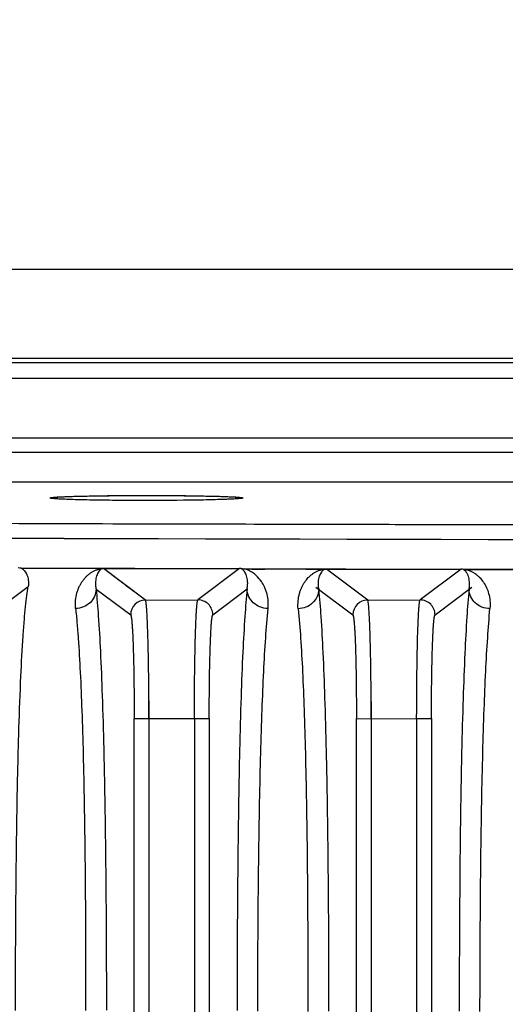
# Model space of a CAD drawing. Header units: inches. Extents: x 0 to 34, y 0 to 22.
# Tile 32 of 108: x 6.122 to 6.768, y 18.294 to 19.602. Entities that reach past the tile are written whole.
import ezdxf

# ---------------------------------------------------------------- set-up
doc = ezdxf.new("R2010")
doc.units = ezdxf.units.IN
doc.header["$LTSCALE"] = 1.87
doc.header["$MEASUREMENT"] = 0
doc.layers.get('0').update_dxf_attribs({"linetype": 'CONTINUOUS'})
doc.layers.add('DIMENSIONS', color=7, linetype='CONTINUOUS')
doc.styles.get("Standard").update_dxf_attribs({"font": 'txt', "width": 0.8})
doc.dimstyles.new('DIMSTYLE_1', dxfattribs={"dimtxt": 0.125, "dimasz": 0.18, "dimexe": 0.18, "dimexo": 0.0625, "dimgap": 0.09, "dimtad": 0, "dimtih": 1, "dimtoh": 1, "dimdec": 3, "dimzin": 4, "dimdsep": 46, "dimtxsty": 'STANDARD', "dimblk": '_FILLED', "dimblk1": '_FILLED', "dimblk2": '_FILLED', "dimcen": 0.09, "dimadec": 0, "dimazin": 0, "dimtp": 0.01, "dimtm": 0.01, "dimtfac": 1, "dimtdec": 3, "dimtofl": 0, "dimtmove": 0, "dimatfit": 3, "dimldrblk": '_FILLED', "dimfxl": 1, "dimtolj": 1, "dimtzin": 4, "dimarcsym": 0})

# ---------------------------------------------------------------- blocks, each defined once
blk = doc.blocks.new('_FILLED')
at = {"color": 0, "linetype": 'BYBLOCK'}
blk.add_solid([(0, 0), (-1, 0.1736), (-1, -0.1736)], dxfattribs=at)
blk = doc.blocks.new('*D2')
at = {"layer": 'DIMENSIONS', "color": 2, "linetype": 'CONTINUOUS'}
for p, q in [((4.4641, 19.3916), (4.4641, 20.4206)), ((11.905, 19.3916), (11.905, 20.4206)), ((4.4641, 20.2956), (7.5596, 20.2956)), ((11.905, 20.2956), (8.8096, 20.2956))]:
    blk.add_line(p, q, dxfattribs=at)
at = {"layer": 'DIMENSIONS', "color": 2, "linetype": 'CONTINUOUS', "xscale": 0.18, "yscale": 0.18, "zscale": 0.18, "rotation": 180}
blk.add_blockref('_FILLED', (4.4641, 20.2956), dxfattribs=at)
at = {"layer": 'DIMENSIONS', "color": 2, "linetype": 'CONTINUOUS', "xscale": 0.18, "yscale": 0.18, "zscale": 0.18}
blk.add_blockref('_FILLED', (11.905, 20.2956), dxfattribs=at)
at = {"layer": 'DIMENSIONS', "color": 2, "linetype": 'CONTINUOUS', "insert": (8.1846, 20.3581), "char_height": 0.125, "width": 1.125, "attachment_point": 2, "line_spacing_factor": 0.9}
blk.add_mtext('7.441{\\Ftxt.shx;\\W1.000000;\\H0.125000; }[189]', dxfattribs=at)

msp = doc.modelspace()

# ---------------------------------------------------------------- linework, layer by layer
at = {"color": 6, "linetype": 'CONTINUOUS'}
for p, q in [((11.057, 19.27), (5.3121, 19.27)), ((10.532, 19.1519), (4.1294, 19.1519)), ((10.513, 19.146), (5.8562, 19.146)), ((5.9072, 19.126), (10.4619, 19.126)), ((5.9699, 19.0468), (10.3992, 19.0468)), ((5.9741, 19.0276), (10.3951, 19.0276)), ((10.3915, 18.9878), (5.9776, 18.9878)), ((6.1244, 18.8734), (6.2249, 18.8731)), ((6.2249, 18.8731), (6.1244, 18.8734)), ((6.1248, 18.8734), (6.225, 18.8731)), ((6.2249, 18.8731), (6.2336, 18.8731)), ((6.2336, 18.8731), (6.2249, 18.8731)), ((6.225, 18.8731), (6.2336, 18.8731)), ((6.2331, 18.8729), (6.2325, 18.8728)), ((6.2341, 18.8729), (6.2331, 18.8729)), ((6.2752, 18.873), (6.2335, 18.8729)), ((6.2752, 18.873), (6.2335, 18.8729)), ((6.2335, 18.8729), (6.2336, 18.8729)), ((6.2894, 18.8312), (6.2335, 18.8729)), ((6.2894, 18.8312), (6.2335, 18.8729)), ((6.2336, 18.8731), (6.2752, 18.873)), ((6.2336, 18.8731), (6.2752, 18.873)), ((6.2752, 18.873), (6.2336, 18.8731)), ((6.2336, 18.8729), (6.2336, 18.8729)), ((6.2336, 18.8729), (6.2336, 18.8729)), ((6.2752, 18.873), (6.2341, 18.8729)), ((6.2752, 18.873), (6.4145, 18.873)), ((6.2752, 18.873), (6.4145, 18.873)), ((6.2752, 18.873), (6.4145, 18.873)), ((6.4145, 18.873), (6.3592, 18.8314)), ((6.4145, 18.873), (6.3592, 18.8314)), ((6.4168, 18.8728), (6.4207, 18.8725)), ((6.5462, 18.8723), (6.4183, 18.8726)), ((6.4187, 18.8726), (6.5462, 18.8723)), ((6.5847, 18.8312), (6.5298, 18.8722)), ((6.5298, 18.8722), (6.5462, 18.8722)), ((6.5559, 18.8722), (6.5298, 18.8722)), ((6.5847, 18.8312), (6.5298, 18.8722)), ((6.5847, 18.8312), (6.5298, 18.8722)), ((6.5299, 18.8723), (6.5559, 18.8722)), ((6.5462, 18.8723), (6.5705, 18.8722)), ((6.5462, 18.8723), (6.5705, 18.8722)), ((6.5559, 18.8722), (6.5706, 18.8722)), ((6.5705, 18.8722), (6.7089, 18.8722)), ((6.5705, 18.8722), (6.7089, 18.8722)), ((6.5706, 18.8722), (6.5856, 18.8722)), ((6.5856, 18.8722), (6.7089, 18.8722)), ((6.7089, 18.8722), (6.6545, 18.8313)), ((6.7089, 18.8722), (6.6545, 18.8313)), ((6.842, 18.8717), (6.7123, 18.8719)), ((6.7127, 18.8719), (6.842, 18.8717)), ((6.7128, 18.8719), (6.826, 18.8717)), ((6.0836, 18.8117), (6.1337, 18.8494)), ((6.2238, 18.8458), (6.2698, 18.8115)), ((6.3789, 18.8117), (6.4245, 18.846)), ((6.5158, 18.8483), (6.565, 18.8115)), ((6.6742, 18.8116), (6.7231, 18.8484)), ((6.2894, 18.8312), (6.3592, 18.8314)), ((6.5847, 18.8312), (6.6545, 18.8313)), ((6.294, 18.6975), (6.2941, 12.5434)), ((6.5893, 18.6965), (6.5894, 12.5434)), ((6.2745, 18.6738), (6.3742, 18.6739)), ((6.2745, 12.5434), (6.2745, 18.6738)), ((6.2745, 18.6738), (6.2941, 18.6738)), ((6.3545, 18.6739), (6.3742, 18.6739)), ((6.3545, 18.6738), (6.3545, 12.5433)), ((6.3742, 18.6739), (6.3742, 12.5433)), ((6.5697, 18.6737), (6.6695, 18.6739)), ((6.5697, 12.5434), (6.5697, 18.6738)), ((6.5697, 18.6738), (6.5894, 18.6737)), ((6.6498, 18.6739), (6.6695, 18.6739)), ((6.6498, 18.6738), (6.6498, 12.5433)), ((6.6695, 18.6739), (6.6695, 12.5433))]:
    msp.add_line(p, q, dxfattribs=at)
for centre, radius, start, end in [((8.1846, 722.7896), 703.8597, 269.6742191, 270.325781), ((8.1846, 726.3077), 707.3777, 269.7531502, 270.2468506), ((8.1846, 724.3401), 705.4298, 269.6746011, 270.3253989), ((8.1846, 724.2569), 705.3466, 269.6745627, 270.3254373), ((8.1846, 724.0787), 705.1684, 269.6744801, 270.3255193), ((6.1203, 18.8542), 0.0196, 77.911, 89.9838), ((6.4145, 18.8534), 0.0196, 78.8469, 89.9979), ((6.531, 21.168), 2.2959, 269.9687, 270.379), ((6.7089, 18.8526), 0.0196, 79.8381, 89.9915), ((6.2895, 18.8115), 0.0197, 90.2208, 179.9486), ((6.3592, 18.8117), 0.0197, 0.0477, 90.0764), ((6.5847, 18.8115), 0.0197, 90.1968, 179.9485), ((6.6545, 18.8116), 0.0197, 0.0477, 90.0524)]:
    msp.add_arc(centre, radius, start, end, dxfattribs=at)
msp.add_ellipse((6.2909, 18.9667), major_axis=(0.128, 0), ratio=0.026186, dxfattribs=at)
for points, knots in [([(6.1629, 18.9667), (6.1629, 18.9668), (6.1632, 18.967), (6.1636, 18.9671), (6.1644, 18.9673), (6.1655, 18.9674), (6.1669, 18.9676), (6.1685, 18.9677), (6.1705, 18.9679), (6.1737, 18.9681), (6.1784, 18.9683), (6.1848, 18.9686), (6.1923, 18.9689), (6.2007, 18.9691), (6.2099, 18.9693), (6.22, 18.9695), (6.2307, 18.9697), (6.2461, 18.9699), (6.2662, 18.97), (6.2909, 18.9701), (6.3155, 18.97), (6.3356, 18.9699), (6.351, 18.9697), (6.3617, 18.9695), (6.3718, 18.9693), (6.3811, 18.9691), (6.3895, 18.9689), (6.3969, 18.9686), (6.4034, 18.9683), (6.408, 18.9681), (6.4112, 18.9679), (6.4132, 18.9677), (6.4149, 18.9676), (6.4163, 18.9674), (6.4173, 18.9673), (6.4181, 18.9671), (6.4186, 18.967), (6.4188, 18.9668), (6.4188, 18.9667)], [0, 0, 0, 0, 0.000879, 0.002794, 0.005859, 0.010088, 0.015482, 0.022036, 0.029743, 0.038585, 0.059567, 0.084769, 0.113971, 0.14689, 0.183195, 0.222552, 0.264589, 0.308886, 0.402562, 0.499984, 0.597406, 0.691082, 0.735383, 0.777422, 0.816782, 0.853092, 0.886016, 0.915221, 0.940427, 0.961412, 0.970254, 0.977962, 0.984517, 0.989911, 0.994141, 0.997206, 0.999121, 1, 1, 1, 1]), ([(6.1692, 18.9657), (6.1683, 18.9658), (6.1667, 18.9659), (6.1649, 18.9661), (6.1639, 18.9663), (6.1634, 18.9665), (6.1631, 18.9666), (6.1629, 18.9667), (6.1629, 18.9667)], [0, 0, 0, 0, 0.426946, 0.734978, 0.844242, 0.923802, 0.97438, 1, 1, 1, 1]), ([(6.3944, 18.9648), (6.3863, 18.9645), (6.3682, 18.964), (6.327, 18.9634), (6.2827, 18.9633), (6.2387, 18.9636), (6.2099, 18.9641), (6.1894, 18.9646), (6.1765, 18.9652), (6.1714, 18.9655), (6.1692, 18.9657)], [0, 0, 0, 0, 0.107827, 0.242067, 0.548279, 0.697257, 0.828406, 0.9319, 0.970749, 1, 1, 1, 1]), ([(6.4188, 18.9667), (6.4188, 18.9667), (6.4187, 18.9666), (6.4184, 18.9665), (6.4179, 18.9663), (6.4168, 18.9661), (6.415, 18.9659), (6.4123, 18.9657), (6.4089, 18.9654), (6.4047, 18.9652), (6.3998, 18.965), (6.3963, 18.9648), (6.3944, 18.9648)], [0, 0, 0, 0, 0.006682, 0.019855, 0.040571, 0.069019, 0.149214, 0.260368, 0.402072, 0.573338, 0.773029, 1, 1, 1, 1]), ([(6.1244, 18.8734), (6.1248, 18.8732), (6.1257, 18.8727), (6.1269, 18.8718), (6.1279, 18.8709), (6.1291, 18.8695), (6.1306, 18.8675), (6.1325, 18.8636), (6.1338, 18.859), (6.1342, 18.8538), (6.1339, 18.8509), (6.1337, 18.8494)], [0, 0, 0, 0, 0.056908, 0.10805, 0.157742, 0.208322, 0.313551, 0.426261, 0.682975, 0.832338, 1, 1, 1, 1]), ([(6.1967, 18.8198), (6.1963, 18.8235), (6.1963, 18.8306), (6.1981, 18.8405), (6.2008, 18.8477), (6.2034, 18.8527), (6.2056, 18.8561), (6.2079, 18.8591), (6.2103, 18.8619), (6.213, 18.8645), (6.2153, 18.8663), (6.2173, 18.8677), (6.2188, 18.8687), (6.2204, 18.8696), (6.2221, 18.8704), (6.2236, 18.8711), (6.225, 18.8715), (6.2261, 18.8719), (6.2274, 18.8722), (6.2286, 18.8725), (6.2299, 18.8727), (6.2312, 18.8729), (6.2351, 18.8731), (6.2341, 18.8729)], [0, 0, 0, 0, 0.154308, 0.290573, 0.41316, 0.470367, 0.525249, 0.5781, 0.629306, 0.679253, 0.728489, 0.753105, 0.77793, 0.803221, 0.829402, 0.857215, 0.872172, 0.888276, 0.906173, 0.927386, 0.940286, 0.956349, 1, 1, 1, 1]), ([(6.2325, 18.8728), (6.2322, 18.8728), (6.2318, 18.8727), (6.231, 18.8724), (6.2301, 18.8719), (6.2291, 18.8711), (6.2281, 18.8701), (6.227, 18.8685), (6.2257, 18.8663), (6.2245, 18.8632), (6.2236, 18.8597), (6.223, 18.8556), (6.223, 18.8509), (6.2234, 18.8476), (6.2238, 18.8458)], [0, 0, 0, 0, 0.029599, 0.048961, 0.078391, 0.127639, 0.173421, 0.219318, 0.315801, 0.422036, 0.540712, 0.674158, 0.825623, 1, 1, 1, 1]), ([(6.2894, 18.8312), (6.2847, 18.8346), (6.2766, 18.8407), (6.2649, 18.8494), (6.2511, 18.8597), (6.2408, 18.8676), (6.2341, 18.8729)], [0, 0, 0, 0, 0.251418, 0.440406, 0.629089, 1, 1, 1, 1]), ([(6.4245, 18.846), (6.4249, 18.8477), (6.4253, 18.8511), (6.4253, 18.8558), (6.4247, 18.8598), (6.4238, 18.8634), (6.4226, 18.8664), (6.4214, 18.8686), (6.4203, 18.8701), (6.4194, 18.8711), (6.4183, 18.8721), (6.4174, 18.8726), (6.4168, 18.8728)], [0, 0, 0, 0, 0.180999, 0.338526, 0.475921, 0.597635, 0.707007, 0.804783, 0.850915, 0.896498, 0.943255, 1, 1, 1, 1]), ([(6.4524, 18.82), (6.4527, 18.8231), (6.4528, 18.8295), (6.4515, 18.8375), (6.4496, 18.8439), (6.4472, 18.8496), (6.4433, 18.8565), (6.4378, 18.863), (6.4314, 18.8681), (6.4259, 18.8711), (6.4221, 18.8723), (6.4207, 18.8726)], [0, 0, 0, 0, 0.138215, 0.285838, 0.363614, 0.440134, 0.564711, 0.722049, 0.819403, 0.933958, 1, 1, 1, 1]), ([(6.4207, 18.8725), (6.4298, 18.8724), (6.448, 18.8724), (6.4707, 18.8725), (6.4889, 18.8725), (6.5071, 18.8724), (6.5208, 18.8723), (6.5299, 18.8723)], [0, 0, 0, 0, 0.249949, 0.499933, 0.624937, 0.74995, 1, 1, 1, 1]), ([(6.4923, 18.8196), (6.492, 18.8232), (6.492, 18.8301), (6.4935, 18.8383), (6.4954, 18.8442), (6.4971, 18.8481), (6.4989, 18.8517), (6.5017, 18.8561), (6.5048, 18.8601), (6.5084, 18.8635), (6.5112, 18.8658), (6.5142, 18.8678), (6.517, 18.8693), (6.5195, 18.8704), (6.5218, 18.8712), (6.5242, 18.8717), (6.5263, 18.872), (6.528, 18.8722), (6.5291, 18.8722), (6.5298, 18.8722)], [0, 0, 0, 0, 0.150956, 0.285005, 0.346915, 0.406105, 0.462927, 0.517473, 0.621465, 0.671735, 0.72163, 0.772014, 0.824893, 0.85366, 0.885825, 0.925835, 0.953859, 0.973349, 1, 1, 1, 1]), ([(6.5298, 18.8722), (6.5295, 18.8722), (6.5291, 18.8722), (6.5286, 18.872), (6.528, 18.872), (6.5275, 18.8718), (6.527, 18.8717), (6.5266, 18.8714), (6.5262, 18.8712), (6.5257, 18.8709), (6.525, 18.8703), (6.5241, 18.8695), (6.5229, 18.8679), (6.5216, 18.8657), (6.5203, 18.8627), (6.5194, 18.8592), (6.5188, 18.8551), (6.5188, 18.8505), (6.5192, 18.8472), (6.5196, 18.8455)], [0, 0, 0, 0, 0.023804, 0.03767, 0.055952, 0.072062, 0.092558, 0.105317, 0.1197, 0.133438, 0.157796, 0.204242, 0.249927, 0.344362, 0.447237, 0.561457, 0.68931, 0.834035, 1, 1, 1, 1]), ([(6.7194, 18.8456), (6.7198, 18.8473), (6.7202, 18.8506), (6.7201, 18.8552), (6.7195, 18.8592), (6.7187, 18.8622), (6.7179, 18.8643), (6.7173, 18.8657), (6.7166, 18.867), (6.7159, 18.868), (6.7154, 18.8688), (6.7149, 18.8694), (6.7145, 18.8699), (6.714, 18.8703), (6.7137, 18.8706), (6.7134, 18.8709), (6.7131, 18.871), (6.7129, 18.8712), (6.7128, 18.8713), (6.7127, 18.8714), (6.7125, 18.8715), (6.7123, 18.8716), (6.7121, 18.8716), (6.7119, 18.8717), (6.7118, 18.8718), (6.7117, 18.8718), (6.7117, 18.8718), (6.7117, 18.8718), (6.7117, 18.8719), (6.7118, 18.8719), (6.7118, 18.8719), (6.7119, 18.8719), (6.7121, 18.8719), (6.7124, 18.8719), (6.7126, 18.8719), (6.7128, 18.8719)], [0, 0, 0, 0, 0.173551, 0.324236, 0.457417, 0.576104, 0.630849, 0.682939, 0.732737, 0.780602, 0.804041, 0.827362, 0.850699, 0.874296, 0.886118, 0.897933, 0.911492, 0.917873, 0.922698, 0.927551, 0.93616, 0.94257, 0.949476, 0.955945, 0.961047, 0.962808, 0.96393, 0.964549, 0.965209, 0.966279, 0.967782, 0.971882, 0.977, 0.982961, 1, 1, 1, 1]), ([(6.7128, 18.872), (6.7136, 18.8719), (6.7151, 18.8717), (6.7172, 18.8714), (6.7188, 18.8708), (6.7201, 18.8703), (6.7213, 18.8698), (6.7233, 18.8689), (6.7259, 18.8674), (6.7288, 18.8654), (6.7315, 18.8631), (6.7349, 18.8597), (6.7406, 18.8525), (6.7453, 18.8422), (6.7475, 18.8302), (6.7475, 18.8234), (6.7472, 18.8198)], [0, 0, 0, 0, 0.037436, 0.063132, 0.09481, 0.110171, 0.124762, 0.152215, 0.204703, 0.255692, 0.306667, 0.358317, 0.465528, 0.704936, 0.84356, 1, 1, 1, 1]), ([(6.1168, 18.2863), (6.1168, 18.3199), (6.117, 18.3865), (6.1178, 18.4839), (6.1191, 18.5753), (6.1211, 18.6567), (6.1236, 18.7251), (6.1261, 18.7729), (6.1284, 18.8037), (6.1301, 18.8216), (6.1318, 18.8365), (6.133, 18.8454), (6.1337, 18.8494)], [0, 0, 0, 0, 0.179189, 0.354103, 0.518793, 0.665528, 0.787684, 0.882657, 0.920375, 0.952168, 0.978541, 1, 1, 1, 1]), ([(6.2238, 18.8458), (6.2238, 18.8425), (6.2223, 18.8357), (6.2162, 18.8272), (6.2072, 18.8214), (6.2002, 18.8199), (6.1967, 18.8198)], [0, 0, 0, 0, 0.243031, 0.490707, 0.743786, 1, 1, 1, 1]), ([(6.2238, 18.8458), (6.225, 18.834), (6.2272, 18.8065), (6.2299, 18.7593), (6.2322, 18.7005), (6.2342, 18.6308), (6.2357, 18.552), (6.2371, 18.4363), (6.2375, 18.3472), (6.2376, 18.2868)], [0, 0, 0, 0, 0.063895, 0.147965, 0.253517, 0.379469, 0.522046, 0.676124, 1, 1, 1, 1]), ([(6.4245, 18.846), (6.4233, 18.834), (6.4212, 18.8061), (6.4185, 18.7584), (6.4162, 18.6991), (6.4143, 18.629), (6.4129, 18.5502), (6.4119, 18.4652), (6.4113, 18.3766), (6.4111, 18.3166), (6.4111, 18.2864)], [0, 0, 0, 0, 0.064624, 0.14965, 0.256119, 0.38263, 0.525159, 0.678587, 0.838026, 1, 1, 1, 1]), ([(6.4524, 18.82), (6.4486, 18.82), (6.4414, 18.8214), (6.4324, 18.8271), (6.4262, 18.8355), (6.4245, 18.8424), (6.4245, 18.846)], [0, 0, 0, 0, 0.267754, 0.509735, 0.746516, 1, 1, 1, 1]), ([(6.5196, 18.8455), (6.5195, 18.8422), (6.518, 18.8354), (6.5119, 18.8269), (6.5029, 18.8211), (6.4959, 18.8197), (6.4923, 18.8196)], [0, 0, 0, 0, 0.242584, 0.490065, 0.74338, 1, 1, 1, 1]), ([(6.5196, 18.8455), (6.5207, 18.8334), (6.5229, 18.8055), (6.5255, 18.7576), (6.5278, 18.6981), (6.5297, 18.6279), (6.5311, 18.549), (6.5325, 18.4339), (6.5328, 18.3454), (6.5328, 18.2854)], [0, 0, 0, 0, 0.064815, 0.15007, 0.256772, 0.383436, 0.525984, 0.679251, 1, 1, 1, 1]), ([(6.7194, 18.8456), (6.7182, 18.8335), (6.7161, 18.8052), (6.7135, 18.7568), (6.7113, 18.697), (6.7094, 18.6265), (6.708, 18.5476), (6.7067, 18.4329), (6.7064, 18.3449), (6.7064, 18.2853)], [0, 0, 0, 0, 0.065515, 0.151627, 0.259104, 0.386182, 0.52862, 0.681287, 1, 1, 1, 1]), ([(6.7472, 18.8198), (6.7435, 18.8198), (6.7363, 18.8212), (6.7273, 18.8269), (6.7211, 18.8352), (6.7194, 18.8421), (6.7194, 18.8456)], [0, 0, 0, 0, 0.268089, 0.510228, 0.746907, 1, 1, 1, 1]), ([(6.2941, 18.6738), (6.2941, 18.6838), (6.2941, 18.7036), (6.2938, 18.7323), (6.2934, 18.7551), (6.2931, 18.772), (6.2927, 18.7833), (6.2924, 18.7936), (6.292, 18.8028), (6.2917, 18.8109), (6.2912, 18.8176), (6.2909, 18.8224), (6.2906, 18.8255), (6.2903, 18.8273), (6.2901, 18.8288), (6.2899, 18.8299), (6.2897, 18.8307), (6.2895, 18.8311), (6.2894, 18.8312)], [0, 0, 0, 0, 0.19156, 0.376347, 0.546916, 0.624934, 0.697154, 0.76292, 0.821578, 0.872576, 0.915493, 0.949918, 0.963834, 0.975523, 0.984973, 0.992176, 0.997151, 1, 1, 1, 1]), ([(6.3545, 18.6739), (6.3545, 18.684), (6.3546, 18.7037), (6.3548, 18.7325), (6.3552, 18.7553), (6.3555, 18.7721), (6.3558, 18.7835), (6.3562, 18.7938), (6.3565, 18.803), (6.3569, 18.811), (6.3573, 18.8178), (6.3577, 18.8225), (6.358, 18.8257), (6.3582, 18.8275), (6.3584, 18.829), (6.3587, 18.8301), (6.3589, 18.8309), (6.3591, 18.8313), (6.3592, 18.8314)], [0, 0, 0, 0, 0.191535, 0.376303, 0.54686, 0.624876, 0.697095, 0.762861, 0.821523, 0.872526, 0.91545, 0.949884, 0.963805, 0.975499, 0.984954, 0.992164, 0.997144, 1, 1, 1, 1]), ([(6.5894, 18.6737), (6.5894, 18.6838), (6.5893, 18.7036), (6.5891, 18.7323), (6.5887, 18.7551), (6.5883, 18.772), (6.588, 18.7833), (6.5877, 18.7936), (6.5873, 18.8028), (6.5869, 18.8108), (6.5865, 18.8176), (6.5862, 18.8224), (6.5858, 18.8255), (6.5856, 18.8273), (6.5854, 18.8288), (6.5852, 18.8299), (6.585, 18.8307), (6.5848, 18.8311), (6.5847, 18.8312)], [0, 0, 0, 0, 0.191558, 0.376345, 0.546912, 0.62493, 0.69715, 0.762915, 0.821573, 0.872572, 0.91549, 0.949915, 0.963832, 0.975521, 0.984971, 0.992175, 0.99715, 1, 1, 1, 1]), ([(6.6498, 18.6739), (6.6498, 18.6839), (6.6499, 18.7037), (6.6501, 18.7325), (6.6505, 18.7552), (6.6508, 18.7721), (6.6511, 18.7834), (6.6515, 18.7938), (6.6518, 18.803), (6.6522, 18.811), (6.6526, 18.8177), (6.653, 18.8225), (6.6533, 18.8257), (6.6535, 18.8275), (6.6537, 18.829), (6.6539, 18.8301), (6.6542, 18.8308), (6.6543, 18.8312), (6.6545, 18.8313)], [0, 0, 0, 0, 0.191538, 0.376307, 0.546865, 0.624881, 0.6971, 0.762867, 0.821528, 0.872531, 0.915454, 0.949886, 0.963807, 0.975501, 0.984956, 0.992165, 0.997144, 1, 1, 1, 1]), ([(6.1967, 18.8198), (6.1973, 18.8136), (6.1986, 18.8005), (6.2007, 18.7723), (6.203, 18.7334), (6.2051, 18.6821), (6.2068, 18.6242), (6.2082, 18.5582), (6.2092, 18.4814), (6.2099, 18.3896), (6.21, 18.3229), (6.21, 18.2862)], [0, 0, 0, 0, 0.035447, 0.073914, 0.158842, 0.254448, 0.362136, 0.484435, 0.625401, 0.793732, 1, 1, 1, 1]), ([(6.4387, 18.2853), (6.4387, 18.3224), (6.439, 18.3896), (6.4398, 18.482), (6.441, 18.5593), (6.4425, 18.6254), (6.4443, 18.6833), (6.4464, 18.7343), (6.4489, 18.7792), (6.4511, 18.8071), (6.4524, 18.82)], [0, 0, 0, 0, 0.207702, 0.376955, 0.518381, 0.640756, 0.748035, 0.842998, 0.927066, 1, 1, 1, 1]), ([(6.4923, 18.8196), (6.4937, 18.8067), (6.4959, 18.7788), (6.4984, 18.7341), (6.5004, 18.6832), (6.5021, 18.6254), (6.5034, 18.5594), (6.5045, 18.4822), (6.5051, 18.3896), (6.5053, 18.3223), (6.5053, 18.2851)], [0, 0, 0, 0, 0.072839, 0.156714, 0.251458, 0.358525, 0.4808, 0.622216, 0.791584, 1, 1, 1, 1]), ([(6.7339, 18.2851), (6.734, 18.3221), (6.7342, 18.3895), (6.735, 18.4823), (6.7361, 18.56), (6.7376, 18.6263), (6.7393, 18.684), (6.7414, 18.7348), (6.7439, 18.7793), (6.746, 18.807), (6.7472, 18.8198)], [0, 0, 0, 0, 0.207337, 0.378073, 0.520316, 0.642961, 0.749994, 0.844431, 0.927809, 1, 1, 1, 1]), ([(6.2698, 18.8115), (6.2699, 18.8114), (6.2701, 18.811), (6.2703, 18.8104), (6.2705, 18.8094), (6.2707, 18.8081), (6.2709, 18.8065), (6.2713, 18.8038), (6.2716, 18.7996), (6.272, 18.7937), (6.2724, 18.7867), (6.2728, 18.7787), (6.2731, 18.7696), (6.2734, 18.7597), (6.2738, 18.7449), (6.2741, 18.725), (6.2744, 18.6999), (6.2745, 18.6826), (6.2745, 18.6738)], [0, 0, 0, 0, 0.003182, 0.008321, 0.015548, 0.024926, 0.036492, 0.050278, 0.084561, 0.12749, 0.178564, 0.237272, 0.303037, 0.375229, 0.453216, 0.623745, 0.808493, 1, 1, 1, 1]), ([(6.2698, 18.8115), (6.2699, 18.8114), (6.2701, 18.811), (6.2703, 18.8104), (6.2705, 18.8094), (6.2707, 18.8081), (6.2709, 18.8065), (6.2713, 18.8038), (6.2716, 18.7996), (6.272, 18.7937), (6.2724, 18.7867), (6.2728, 18.7787), (6.2731, 18.7696), (6.2734, 18.7597), (6.2738, 18.7449), (6.2741, 18.725), (6.2744, 18.6999), (6.2745, 18.6826), (6.2745, 18.6738)], [0, 0, 0, 0, 0.003191, 0.008339, 0.015575, 0.024959, 0.036531, 0.050322, 0.08461, 0.127539, 0.17861, 0.237315, 0.303076, 0.375264, 0.453247, 0.623765, 0.808502, 1, 1, 1, 1]), ([(6.3742, 18.6739), (6.3742, 18.6827), (6.3743, 18.7), (6.3745, 18.7252), (6.3749, 18.7451), (6.3753, 18.7599), (6.3756, 18.7698), (6.3759, 18.7788), (6.3763, 18.7869), (6.3766, 18.7939), (6.377, 18.7998), (6.3774, 18.804), (6.3777, 18.8067), (6.378, 18.8083), (6.3782, 18.8096), (6.3784, 18.8105), (6.3786, 18.8112), (6.3788, 18.8116), (6.3789, 18.8117)], [0, 0, 0, 0, 0.191487, 0.376217, 0.546729, 0.62471, 0.696898, 0.762661, 0.82137, 0.872448, 0.915384, 0.949678, 0.96347, 0.975043, 0.984428, 0.991664, 0.99681, 1, 1, 1, 1]), ([(6.565, 18.8115), (6.5652, 18.8114), (6.5653, 18.811), (6.5655, 18.8104), (6.5658, 18.8094), (6.566, 18.8081), (6.5662, 18.8065), (6.5665, 18.8038), (6.5669, 18.7996), (6.5673, 18.7937), (6.5677, 18.7867), (6.5681, 18.7787), (6.5684, 18.7696), (6.5687, 18.7597), (6.5691, 18.7449), (6.5694, 18.725), (6.5697, 18.6999), (6.5697, 18.6826), (6.5697, 18.6737)], [0, 0, 0, 0, 0.003183, 0.008322, 0.01555, 0.024928, 0.036495, 0.050281, 0.084565, 0.127495, 0.178569, 0.237278, 0.303042, 0.375234, 0.453221, 0.623748, 0.808495, 1, 1, 1, 1]), ([(6.565, 18.8115), (6.5652, 18.8114), (6.5653, 18.811), (6.5655, 18.8104), (6.5658, 18.8094), (6.566, 18.8081), (6.5662, 18.8065), (6.5665, 18.8038), (6.5669, 18.7996), (6.5673, 18.7937), (6.5677, 18.7867), (6.5681, 18.7786), (6.5684, 18.7696), (6.5687, 18.7597), (6.5691, 18.7449), (6.5694, 18.725), (6.5697, 18.6999), (6.5697, 18.6826), (6.5697, 18.6737)], [0, 0, 0, 0, 0.003192, 0.00834, 0.015577, 0.024962, 0.036535, 0.050326, 0.084614, 0.127543, 0.178614, 0.237319, 0.30308, 0.375268, 0.453251, 0.623768, 0.808504, 1, 1, 1, 1]), ([(6.6695, 18.6739), (6.6695, 18.6827), (6.6695, 18.7), (6.6698, 18.7251), (6.6702, 18.7451), (6.6705, 18.7598), (6.6708, 18.7698), (6.6712, 18.7788), (6.6715, 18.7869), (6.6719, 18.7939), (6.6723, 18.7998), (6.6727, 18.8039), (6.673, 18.8067), (6.6732, 18.8082), (6.6735, 18.8095), (6.6737, 18.8105), (6.6739, 18.8112), (6.6741, 18.8115), (6.6742, 18.8116)], [0, 0, 0, 0, 0.191489, 0.376221, 0.546734, 0.624715, 0.696904, 0.762667, 0.821376, 0.872454, 0.915389, 0.949681, 0.963473, 0.975046, 0.98443, 0.991665, 0.996811, 1, 1, 1, 1])]:
    msp.add_open_spline(points, degree=3, knots=knots, dxfattribs=at)

# ---------------------------------------------------------------- dimensions: what is measured, and where the dimension line sits
at = {"layer": 'DIMENSIONS', "color": 2, "linetype": 'CONTINUOUS'}
dim = msp.add_linear_dim(base=(11.905, 20.2956), p1=(4.4641, 19.3916), p2=(11.905, 19.3916), dimstyle='DIMSTYLE_1', dxfattribs=at)
dim.commit()
dim.dimension.update_dxf_attribs({"geometry": '*D2', "text_midpoint": (8.0346, 20.2956), "dimtype": 160})

doc.saveas('drawing.dxf')
